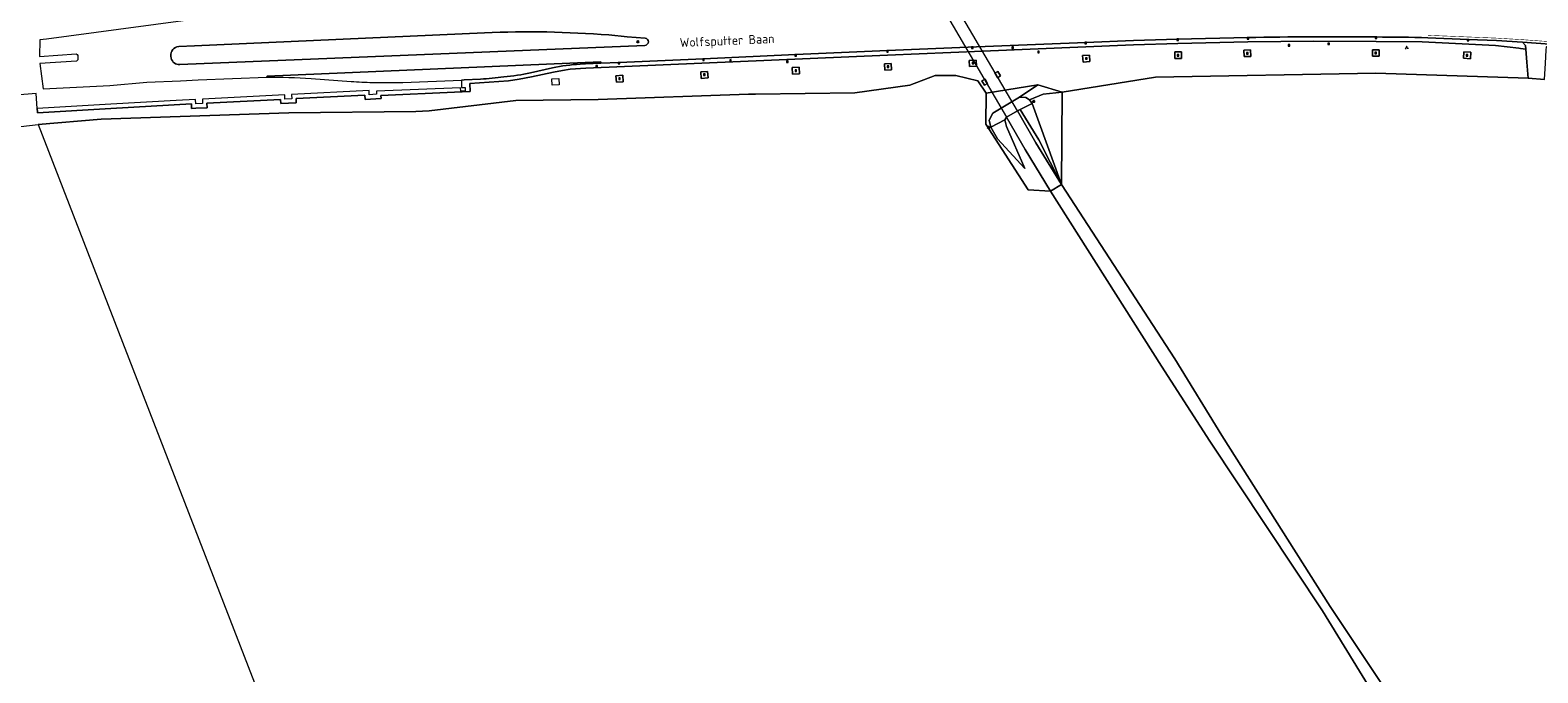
# Model space of a CAD drawing. Header units: metres. Extents: x 168032 to 180145, y 382923 to 399665.
# Tile 152 of 256: x 176557 to 176974, y 388651 to 388829. Entities that reach past the tile are written whole.
import ezdxf
from ezdxf.enums import TextEntityAlignment as Align

# ---------------------------------------------------------------- set-up
doc = ezdxf.new("R2010")
doc.units = ezdxf.units.M
doc.linetypes.add('VW-3-3_STREEP', pattern=[6, 3, -3])
doc.layers.get('0').update_dxf_attribs({"color": 8, "lineweight": 18})
for name, color, linetype, lineweight in [('B-WE-GR-BOS_GEMENGD-GV', 8, 'Continuous', 18), ('B-WE-GR-BOS_NAALD-GV', 8, 'Continuous', 18), ('B-WE-GR-GROENVOORZIENING-GV', 8, 'Continuous', 18), ('B-WE-IE-MEUBILAIR_WEGMEUBILAIR_VERKEERSBORD-S', 8, 'Continuous', 18), ('B-WE-KL-ET_LS_OV_LICHTMAST-S', 8, 'Continuous', 18), ('B-WE-KW-KUNSTWERK_DEK-GV', 8, 'Continuous', 18), ('B-WE-KW-KUNSTWERK_PIJLER-GV', 8, 'Continuous', 18), ('B-WE-OG-TERREIN_CULTUURSCHEIDING-GV', 8, 'Continuous', 18), ('B-WE-OG-TOPOGRAFIE-T18', 8, 'Continuous', 18), ('B-WE-RI-GWA_KOLK-S', 8, 'Continuous', 18), ('B-WE-RI-GWA_RIOOLPUT-S', 8, 'Continuous', 18), ('B-WE-VH-VERHARDING_ASFALT-GV', 8, 'Continuous', 18), ('B-WE-VH-VERHARDING_BEDRIJFSVLOERPLAAT-GV', 8, 'Continuous', 18), ('B-WE-VH-VERHARDING_BETONSTRAATSTEEN-GV', 8, 'Continuous', 18), ('B-WE-VH-VERHARDING_FUNDERING_ZAND-GV', 8, 'Continuous', 18), ('B-WE-VW-MARKERING_LANGS_STREEP_33-G', 8, 'VW-3-3_STREEP', 13)]:
    doc.layers.add(name, color=color, linetype=linetype, lineweight=lineweight)
doc.styles.add('NLCS-ISO', font='NLCS-ISO.ttf')
doc.styles.add('NLCS-ISO-M200-T18', font='NLCS-ISO.ttf', dxfattribs={"height": 0.36})

# ---------------------------------------------------------------- blocks, each defined once
blk = doc.blocks.new('SIE-WEG_VERKEERSBORD_WEGWIJZER-SO')
at = {"linetype": 'ByBlock', "lineweight": 18}
h = blk.add_hatch(color=0, dxfattribs=at)
h.dxf.hatch_style = 1
h.paths.add_polyline_path([(0.5, 1), (0, 2), (-0.5, 1)])
h = blk.add_hatch(color=0, dxfattribs=at)
h.dxf.hatch_style = 1
h.paths.add_polyline_path([(-1.4, -0.2), (-2, -1.2), (-0.9, -1.1)])
h = blk.add_hatch(color=0, dxfattribs=at)
h.dxf.hatch_style = 1
h.paths.add_polyline_path([(1.4, -0.2), (2, -1.2), (0.9, -1.1)])
at = {"color": 0, "linetype": 'ByBlock', "lineweight": 18}
for points in [[(-1.1, -0.7), (0, 0)], [(0, 1), (0, 0)], [(1.1, -0.7), (0, 0)]]:
    blk.add_lwpolyline(points, dxfattribs=at)
for points in [[(0.5, 1), (0, 2), (-0.5, 1)], [(-1.4, -0.2), (-2, -1.2), (-0.9, -1.1)], [(1.4, -0.2), (2, -1.2), (0.9, -1.1)]]:
    blk.add_lwpolyline(points, close=True, dxfattribs=at)
blk = doc.blocks.new('SKL-ET_OV_LICHTMAST-SO')
at = {"color": 0, "linetype": 'ByBlock', "lineweight": 18}
for points in [[(-1.2, 0), (-2, 0)], [(-1.4, 1.4), (-0.9, 0.9)], [(0, 2), (0, 1.2)], [(0.9, 0.9), (1.4, 1.4)], [(2, 0), (1.2, 0)], [(-1.4, -1.4), (-0.9, -0.9)], [(0, -1.2), (0, -2)], [(0.9, -0.9), (1.4, -1.4)]]:
    blk.add_lwpolyline(points, dxfattribs=at)
blk.add_circle((0, 0), 1, dxfattribs=at)
blk = doc.blocks.new('SRI-KOLK-SO')
at = {"color": 0, "linetype": 'ByBlock', "lineweight": 18}
blk.add_lwpolyline([(-1.125, -1.125), (1.125, -1.125), (1.125, 1.125), (-1.125, 1.125)], close=True, dxfattribs=at)
at = {"color": 0, "linetype": 'ByBlock', "lineweight": 18, "style": 'NLCS-ISO'}
blk.add_text('k', height=1.5, dxfattribs=at).set_placement((0, 0), align=Align.MIDDLE_CENTER)
blk = doc.blocks.new('SRI-PUT_INSPECTIEPUT_RIOOLPUT-SO')
at = {"color": 0, "linetype": 'ByBlock', "lineweight": 18}
blk.add_lwpolyline([(-1.1, -1.1), (1.1, -1.1), (1.1, 1.1), (-1.1, 1.1)], close=True, dxfattribs=at)
at = {"color": 0, "linetype": 'ByBlock', "lineweight": 18, "style": 'NLCS-ISO'}
blk.add_text('r', height=1.5, dxfattribs=at).set_placement((0, 0.3), align=Align.MIDDLE_CENTER)

msp = doc.modelspace()

# ---------------------------------------------------------------- linework, layer by layer
at = {"layer": 'B-WE-GR-BOS_GEMENGD-GV', "flags": 128}
msp.add_lwpolyline([(176975.549, 388815.337), (176971.013, 388815.662), (176928.848, 388817.068), (176867.98, 388815.933), (176842.09, 388811.77), (176841.9, 388786.294), (176873.331, 388738.031), (176886.297, 388716.862), (176916.286, 388669.586), (176934.279, 388642.419)], dxfattribs=at)
at = {"layer": 'B-WE-GR-BOS_NAALD-GV', "flags": 128}
msp.add_lwpolyline([(176931.131, 388640.721), (176914.108, 388668.329), (176882.972, 388715.253), (176869.566, 388736.068), (176838.914, 388784.469), (176832.773, 388784.809), (176821.03, 388802.943), (176821.121, 388811.489), (176818.778, 388814.946), (176812.68, 388816.455), (176806.997, 388816.403), (176800.015, 388813.728), (176784.811, 388811.599), (176757.301, 388811.282), (176755.413, 388811.243), (176713.788, 388809.739), (176691.04, 388809.493), (176667.039, 388806.681), (176663.332, 388806.423), (176628.241, 388806.119), (176576.334, 388804.343), (176558.932, 388802.826), (176697.967, 388444.073)], dxfattribs=at)
at = {"layer": 'B-WE-GR-GROENVOORZIENING-GV', "flags": 128}
for points in [[(176826.746, 388804.88), (176826.232, 388804.177), (176826.773, 388802.35), (176831.842, 388790.691), (176824.272, 388798.916), (176822.394, 388802.103), (176821.917, 388804.032), (176822.937, 388806.016), (176830.319, 388810.389), (176835.437, 388813.805), (176821.121, 388811.489), (176821.03, 388802.943), (176832.773, 388784.809), (176838.914, 388784.469), (176831.874, 388795.984)], [(176842.09, 388811.77), (176836.867, 388811.223), (176833.097, 388809.647), (176833.837, 388808.706), (176841.9, 388786.294)], [(176830.482, 388807.009), (176829.767, 388806.647), (176834.884, 388797.77), (176841.9, 388786.294), (176835.656, 388798.601)]]:
    msp.add_lwpolyline(points, close=True, dxfattribs=at)
at = {"layer": 'B-WE-KW-KUNSTWERK_DEK-GV', "flags": 128}
msp.add_lwpolyline([(176798.615, 388859.742), (176795.676, 388857.951), (176826.746, 388804.88), (176829.767, 388806.647)], close=True, dxfattribs=at)
at = {"layer": 'B-WE-KW-KUNSTWERK_PIJLER-GV', "flags": 128}
for points in [[(176819.938, 388814.906), (176820.606, 388813.728), (176821.484, 388814.232), (176820.816, 388815.41)], [(176823.49, 388817.024), (176824.23, 388815.793), (176825.113, 388816.324), (176824.373, 388817.555)]]:
    msp.add_lwpolyline(points, close=True, dxfattribs=at)
at = {"layer": 'B-WE-OG-TERREIN_CULTUURSCHEIDING-GV', "flags": 128}
for points in [[(176681.236, 388815.426), (176676.735, 388815.205), (176675.988, 388815.168), (176675.986, 388813.11), (176676.821, 388813.109), (176676.975, 388813.109), (176676.974, 388812.078), (176675.783, 388812.044), (176675.743, 388812.975), (176652.485, 388812.046), (176652.518, 388811.224), (176650.493, 388811.095), (176650.442, 388812.255), (176629.02, 388811.165), (176629.056, 388809.99), (176627.165, 388809.903), (176627.103, 388811.067), (176604.328, 388809.909), (176604.395, 388808.666), (176602.502, 388808.587), (176602.399, 388809.811), (176597.101, 388809.541), (176578.996, 388808.522), (176558.648, 388807.249), (176558.698, 388806.249), (176558.708, 388806.05), (176579.065, 388807.323), (176601.3, 388808.548), (176601.373, 388807.31), (176602.512, 388807.385), (176605.657, 388807.517), (176605.59, 388808.771), (176625.967, 388809.808), (176626.028, 388808.648), (176630.291, 388808.845), (176630.254, 388810.025), (176649.295, 388810.994), (176649.346, 388809.819), (176653.763, 388810.1), (176653.731, 388810.898), (176674.106, 388811.772), (176678.429, 388811.957), (176678.292, 388814.181), (176688.988, 388814.987), (176691.97, 388815.364), (176695.364, 388816.007), (176701.433, 388817.366), (176703.901, 388817.83), (176706.032, 388818.125), (176710.405, 388818.43), (176793.869, 388822.088), (176820.068, 388823.179), (176861.879, 388824.919), (176874.092, 388825.302), (176893.519, 388825.725), (176911.732, 388825.933), (176928.949, 388825.866), (176941.74, 388825.688), (176962.019, 388824.671), (176968.427, 388823.98), (176968.922, 388823.852), (176970.381, 388823.737), (176970.305, 388824.707), (176969.452, 388825.634), (176962.291, 388826.062), (176954.378, 388826.388)], [(176893.5, 388826.926), (176874.061, 388826.503), (176861.836, 388826.119), (176848.63, 388825.577), (176813.801, 388824.132), (176793.819, 388823.288), (176768.379, 388822.184), (176742.926, 388821.034), (176719.586, 388820.031), (176714.57, 388819.801), (176710.338, 388819.629), (176708.798, 388819.566)], [(176954.378, 388826.388), (176943.259, 388826.846)], [(176547.702, 388801.594), (176558.932, 388802.826), (176576.334, 388804.343), (176628.241, 388806.119), (176663.332, 388806.423), (176667.039, 388806.681), (176691.04, 388809.493), (176713.788, 388809.739), (176755.413, 388811.243), (176757.301, 388811.282), (176784.811, 388811.599), (176800.015, 388813.728), (176806.997, 388816.403), (176812.68, 388816.455), (176818.778, 388814.946), (176821.121, 388811.489), (176835.437, 388813.805), (176842.09, 388811.77), (176867.98, 388815.933), (176928.848, 388817.068), (176971.013, 388815.662), (176970.666, 388820.1), (176970.381, 388823.737), (176968.922, 388823.852), (176968.427, 388823.98), (176962.019, 388824.671), (176941.74, 388825.688), (176928.949, 388825.866), (176911.732, 388825.933), (176893.519, 388825.725), (176874.092, 388825.302), (176861.879, 388824.919), (176820.068, 388823.179), (176793.869, 388822.088), (176710.405, 388818.43), (176706.032, 388818.125), (176703.901, 388817.83), (176701.433, 388817.366), (176695.364, 388816.007), (176691.97, 388815.364), (176688.988, 388814.987), (176678.292, 388814.181), (176678.429, 388811.957), (176674.106, 388811.772), (176653.731, 388810.898), (176653.763, 388810.1), (176649.346, 388809.819), (176649.295, 388810.994), (176630.254, 388810.025), (176630.291, 388808.845), (176626.028, 388808.648), (176625.967, 388809.808), (176605.59, 388808.771), (176605.657, 388807.517), (176602.512, 388807.385), (176601.373, 388807.31), (176601.3, 388808.548), (176579.065, 388807.323), (176558.708, 388806.05), (176558.698, 388806.249), (176558.648, 388807.249), (176558.401, 388811.414), (176530.102, 388809.124)], [(176701.192, 388818.543), (176695.122, 388817.183)]]:
    msp.add_lwpolyline(points, dxfattribs=at)
at = {"layer": 'B-WE-OG-TERREIN_CULTUURSCHEIDING-GV'}
for points in [[(176928.961, 388827.067, 0.007586), (176893.5, 388826.926)], [(176943.259, 388826.846, 0.0072608), (176928.961, 388827.067)], [(176708.798, 388819.566, 0.0388663), (176701.192, 388818.543)], [(176687.739, 388816.04, -0.0215254), (176681.236, 388815.426)], [(176695.122, 388817.183, -0.0309821), (176687.739, 388816.04)]]:
    msp.add_lwpolyline(points, format="xyb", dxfattribs=at)
at = {"layer": 'B-WE-OG-TERREIN_CULTUURSCHEIDING-GV', "flags": 128}
for points in [[(176847.926, 388820.121), (176847.795, 388821.933), (176847.815, 388821.934), (176849.689, 388822.06), (176849.807, 388820.293)], [(176873.257, 388821.143), (176873.259, 388822.925), (176875.162, 388822.931), (176875.171, 388821.154)], [(176892.429, 388821.638), (176892.331, 388823.433), (176894.262, 388823.473), (176894.316, 388821.668)], [(176927.958, 388821.723), (176927.922, 388823.513), (176929.79, 388823.562), (176929.845, 388821.744)], [(176953.156, 388821.186), (176953.236, 388822.948), (176955.152, 388822.869), (176955.034, 388821.059)], [(176767.576, 388816.824), (176767.483, 388818.616), (176769.399, 388818.731), (176769.458, 388816.872)], [(176793.081, 388817.904), (176792.951, 388819.68), (176794.841, 388819.775), (176794.94, 388817.979)], [(176816.443, 388820.592), (176818.381, 388820.683), (176818.436, 388818.993), (176816.525, 388818.934)], [(176701.097, 388813.723), (176701.009, 388815.518), (176702.935, 388815.608), (176703.004, 388813.817)], [(176718.834, 388814.584), (176718.701, 388816.372), (176720.61, 388816.531), (176720.718, 388814.713)], [(176742.327, 388815.633), (176742.181, 388817.426), (176744.062, 388817.548), (176744.205, 388815.749)], [(176821.484, 388814.232), (176820.606, 388813.728), (176819.938, 388814.906), (176820.816, 388815.41)], [(176823.49, 388817.024), (176824.373, 388817.555), (176825.113, 388816.324), (176824.23, 388815.793)], [(176842.09, 388811.77), (176835.437, 388813.805), (176830.319, 388810.389), (176832.095, 388810.363), (176833.097, 388809.647), (176836.867, 388811.223)], [(176833.837, 388808.706), (176830.482, 388807.009), (176835.656, 388798.601), (176841.9, 388786.294)], [(176826.232, 388804.177), (176822.394, 388802.103), (176824.272, 388798.916), (176831.842, 388790.691), (176826.773, 388802.35)]]:
    msp.add_lwpolyline(points, close=True, dxfattribs=at)
at = {"layer": 'B-WE-VH-VERHARDING_ASFALT-GV', "flags": 128}
for points in [[(176798.615, 388859.742), (176795.676, 388857.951), (176826.746, 388804.88), (176829.767, 388806.647)], [(176829.767, 388806.647), (176826.746, 388804.88), (176831.874, 388795.984), (176838.914, 388784.469), (176841.9, 388786.294), (176834.884, 388797.77)]]:
    msp.add_lwpolyline(points, close=True, dxfattribs=at)
for points in [[(176689.445, 388835.541), (176668.042, 388834.644), (176646.624, 388833.767), (176623.227, 388832.795), (176602.773, 388831.939), (176602.211, 388831.899), (176601.754, 388831.863), (176581.115, 388829.115), (176561.213, 388826.464), (176559.379, 388826.243)], [(176559.379, 388826.243), (176559.313, 388821.711), (176569.402, 388822.391)], [(176569.486, 388820.399), (176559.417, 388819.75), (176560.27, 388812.702), (176578.732, 388813.694), (176588.981, 388814.541), (176598.271, 388814.976), (176603.169, 388815.206), (176622.14, 388815.938), (176622.214, 388816.277), (176714.526, 388820.157), (176714.57, 388819.801), (176719.586, 388820.031), (176742.926, 388821.034), (176768.379, 388822.184), (176793.819, 388823.288), (176813.801, 388824.132), (176848.63, 388825.577), (176861.836, 388826.119), (176874.061, 388826.503), (176893.5, 388826.926)], [(176597.794, 388824.426), (176602.174, 388824.623), (176682.36, 388828.224)], [(176716.773, 388827.624), (176721.805, 388827.119), (176726.804, 388826.763)], [(176943.259, 388826.846), (176954.378, 388826.388), (176962.291, 388826.062), (176969.452, 388825.634), (176977.032, 388825.081), (176978.048, 388825.014), (177003.417, 388822.924), (177014.586, 388822.006), (177029.781, 388820.548), (177053.154, 388818.275), (177077.511, 388815.816), (177109.828, 388812.633), (177128.201, 388810.777), (177137.344, 388809.878), (177146.914, 388808.938), (177153.558, 388808.331), (177153.58, 388808.771), (177153.763, 388812.433), (177153.783, 388812.837), (177137.738, 388814.335), (177025.48, 388825.322)], [(176569.866, 388821.92), (176569.853, 388820.778)], [(176726.74, 388824.755), (176598.073, 388819.426)], [(176595.706, 388821.19), (176595.592, 388821.788)], [(176708.798, 388819.566), (176710.338, 388819.629), (176714.57, 388819.801), (176714.526, 388820.157), (176622.214, 388816.277), (176622.14, 388815.938)], [(176695.122, 388817.183), (176701.192, 388818.543)], [(176634.44, 388815.603), (176645.524, 388814.772)], [(176659.75, 388814.525), (176675.988, 388815.168), (176676.735, 388815.205), (176681.236, 388815.426)]]:
    msp.add_lwpolyline(points, dxfattribs=at)
at = {"layer": 'B-WE-VH-VERHARDING_ASFALT-GV'}
for points in [[(176682.36, 388828.224, -0.0306118), (176716.773, 388827.624)], [(176726.804, 388826.763, -0.9018665), (176726.74, 388824.755)], [(176893.5, 388826.926, -0.007586), (176928.961, 388827.067)], [(176928.961, 388827.067, -0.0072608), (176943.259, 388826.846)], [(176569.402, 388822.391, -0.4038172), (176569.866, 388821.92)], [(176595.592, 388821.788, -0.4307288), (176597.794, 388824.426)], [(176569.853, 388820.778, -0.3146916), (176569.486, 388820.399)], [(176598.073, 388819.426, -0.358468), (176595.706, 388821.19)], [(176701.192, 388818.543, -0.0388663), (176708.798, 388819.566)], [(176622.14, 388815.938, -0.0173131), (176634.44, 388815.603)], [(176645.524, 388814.772, 0.0118532), (176651.374, 388814.499)], [(176651.374, 388814.499, 0.0162367), (176659.75, 388814.525)], [(176681.236, 388815.426, 0.0215254), (176687.739, 388816.04)], [(176687.739, 388816.04, 0.0309821), (176695.122, 388817.183)]]:
    msp.add_lwpolyline(points, format="xyb", dxfattribs=at)
at = {"layer": 'B-WE-VH-VERHARDING_BEDRIJFSVLOERPLAAT-GV', "flags": 128}
msp.add_lwpolyline([(176829.767, 388806.647), (176830.482, 388807.009), (176833.837, 388808.706), (176833.097, 388809.647), (176832.095, 388810.363), (176830.319, 388810.389), (176822.937, 388806.016), (176821.917, 388804.032), (176822.394, 388802.103), (176826.232, 388804.177), (176826.746, 388804.88)], close=True, dxfattribs=at)
at = {"layer": 'B-WE-VH-VERHARDING_BETONSTRAATSTEEN-GV', "flags": 128}
for points in [[(176682.36, 388828.224), (176602.174, 388824.623), (176597.794, 388824.426)], [(176726.804, 388826.763), (176721.805, 388827.119), (176716.773, 388827.624)], [(176598.073, 388819.426), (176726.74, 388824.755)], [(176595.592, 388821.788), (176595.706, 388821.19)]]:
    msp.add_lwpolyline(points, dxfattribs=at)
at = {"layer": 'B-WE-VH-VERHARDING_BETONSTRAATSTEEN-GV'}
for points in [[(176716.773, 388827.624, 0.0306118), (176682.36, 388828.224)], [(176726.74, 388824.755, 0.9018665), (176726.804, 388826.763)], [(176597.794, 388824.426, 0.4307288), (176595.592, 388821.788)], [(176595.706, 388821.19, 0.358468), (176598.073, 388819.426)]]:
    msp.add_lwpolyline(points, format="xyb", dxfattribs=at)
at = {"layer": 'B-WE-VH-VERHARDING_BETONSTRAATSTEEN-GV', "flags": 128}
for points in [[(176849.689, 388822.06), (176847.815, 388821.934), (176847.795, 388821.933), (176847.926, 388820.121), (176849.807, 388820.293)], [(176875.162, 388822.931), (176873.259, 388822.925), (176873.257, 388821.143), (176875.171, 388821.154)], [(176894.262, 388823.473), (176892.331, 388823.433), (176892.429, 388821.638), (176894.316, 388821.668)], [(176929.79, 388823.562), (176927.922, 388823.513), (176927.958, 388821.723), (176929.845, 388821.744)], [(176955.152, 388822.869), (176953.236, 388822.948), (176953.156, 388821.186), (176955.034, 388821.059)], [(176976.021, 388823.436), (176976.075, 388824.36), (176977.032, 388825.081), (176969.452, 388825.634), (176970.305, 388824.707), (176970.381, 388823.737), (176970.666, 388820.1), (176971.013, 388815.662), (176975.549, 388815.337), (176975.808, 388819.784)], [(176769.399, 388818.731), (176767.483, 388818.616), (176767.576, 388816.824), (176769.458, 388816.872)], [(176794.841, 388819.775), (176792.951, 388819.68), (176793.081, 388817.904), (176794.94, 388817.979)], [(176818.381, 388820.683), (176816.443, 388820.592), (176816.525, 388818.934), (176818.436, 388818.993)], [(176720.61, 388816.531), (176718.701, 388816.372), (176718.834, 388814.584), (176720.718, 388814.713)], [(176744.062, 388817.548), (176742.181, 388817.426), (176742.327, 388815.633), (176744.205, 388815.749)]]:
    msp.add_lwpolyline(points, close=True, dxfattribs=at)
at = {"layer": 'B-WE-VH-VERHARDING_FUNDERING_ZAND-GV', "flags": 128}
msp.add_lwpolyline([(176934.279, 388642.419), (176916.286, 388669.586), (176886.297, 388716.862), (176873.331, 388738.031), (176841.9, 388786.294), (176838.914, 388784.469), (176869.566, 388736.068), (176882.972, 388715.253), (176914.108, 388668.329), (176931.131, 388640.721)], dxfattribs=at)
at = {"layer": 'B-WE-VW-MARKERING_LANGS_STREEP_33-G', "const_width": 0.15, "flags": 128}
msp.add_lwpolyline([(176943.287, 388827.537), (176954.406, 388827.079), (176962.326, 388826.752), (176969.498, 388826.324), (176977.08, 388825.771), (176978.099, 388825.703), (177003.474, 388823.613), (177014.647, 388822.695), (177023.682, 388821.828)], dxfattribs=at)

# ---------------------------------------------------------------- block references
at = {"layer": 'B-WE-IE-MEUBILAIR_WEGMEUBILAIR_VERKEERSBORD-S', "xscale": 0.2, "yscale": 0.2, "zscale": 0.2}
msp.add_blockref('SIE-WEG_VERKEERSBORD_WEGWIJZER-SO', (176937.406, 388824.129), dxfattribs=at)
at = {"layer": 'B-WE-KL-ET_LS_OV_LICHTMAST-S', "xscale": 0.2, "yscale": 0.2, "zscale": 0.2}
for p in [(176724.769, 388825.773), (176834.267, 388809.251), (176821.787, 388802.08)]:
    msp.add_blockref('SKL-ET_OV_LICHTMAST-SO', p, dxfattribs=at)
at = {"layer": 'B-WE-RI-GWA_KOLK-S', "xscale": 0.2, "yscale": 0.2, "zscale": 0.2}
for p in [(176874.065, 388826.303), (176893.504, 388826.726), (176928.961, 388826.867), (176954.37, 388826.188), (176768.388, 388821.984), (176793.827, 388823.088), (176817.255, 388824.078), (176848.638, 388825.377), (176874.194, 388822.034), (176893.325, 388822.545), (176928.852, 388822.627), (176954.118, 388821.999), (176719.595, 388819.831), (176742.935, 388820.834), (176768.474, 388817.766), (176793.927, 388818.848), (176817.443, 388819.853), (176848.82, 388821.121), (176719.699, 388815.555), (176743.198, 388816.614)]:
    msp.add_blockref('SRI-KOLK-SO', p, dxfattribs=at)
at = {"layer": 'B-WE-RI-GWA_RIOOLPUT-S', "xscale": 0.2, "yscale": 0.2, "zscale": 0.2}
for p in [(176828.417, 388824.087), (176835.592, 388822.913), (176904.894, 388824.728), (176915.871, 388825.171), (176713.362, 388818.977), (176750.393, 388820.566), (176766.149, 388820.251)]:
    msp.add_blockref('SRI-PUT_INSPECTIEPUT_RIOOLPUT-SO', p, dxfattribs=at)

# ---------------------------------------------------------------- texts
at = {"layer": 'B-WE-OG-TOPOGRAFIE-T18', "style": 'NLCS-ISO-M200-T18'}
msp.add_text('Wolfsputter Baan', height=2.5, rotation=2.5, dxfattribs=at).set_placement((176749.467, 388825.706), align=Align.MIDDLE)

doc.saveas('drawing.dxf')
